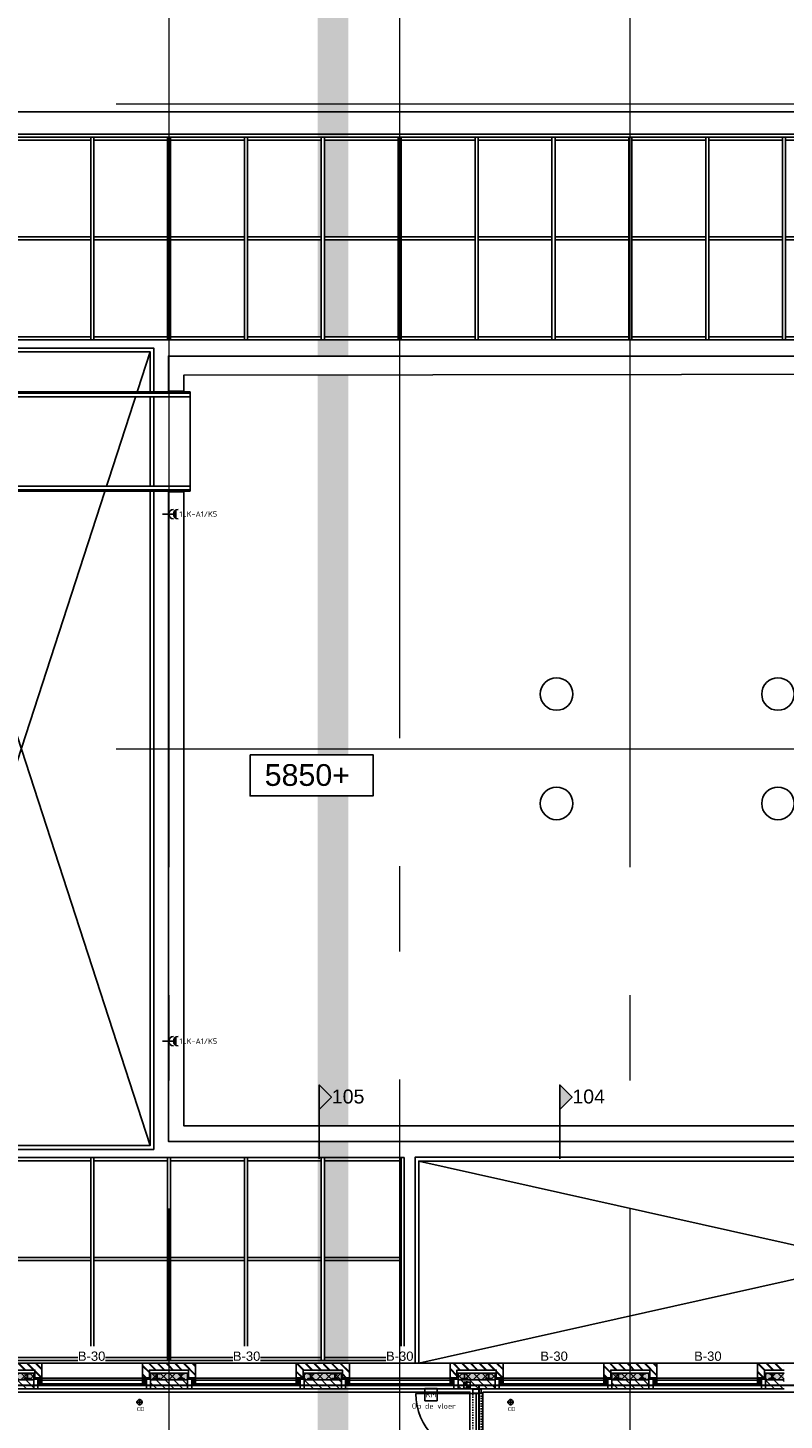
# Model space of a CAD drawing. Header units: millimetres. Extents: x -38032 to 104346, y -31182 to 78566.
# Tile 105 of 213: x 22064 to 34360, y 24971 to 47630. Entities that reach past the tile are written whole.
import ezdxf
from ezdxf.enums import TextEntityAlignment as Align

# ---------------------------------------------------------------- set-up
doc = ezdxf.new("R2010")
doc.units = ezdxf.units.MM
doc.header["$LTSCALE"] = 100
doc.set_wipeout_variables(frame=1)
for name, pattern in [('HIDDEN', [9.525, 6.35, -3.175]), ('STYLE_01', [0.41664, 0.20828, -0.20836]), ('STYLE_11', [5, 3.888855, -0.416718, 0.277786, -0.416641])]:
    doc.linetypes.add(name, pattern=pattern)
for name, color, linetype in [('AB$1A---_ATTRIB050', 8, 'Continuous'), ('AB$1A---_ATTRIB070', 8, 'Continuous'), ('AL$1A---_ALGEMEEN', 8, 'Continuous'), ('AL------_MAATV', 200, 'Continuous'), ('AL------_SPARING', 2, 'Continuous'), ('AM$1A---_ARCERING', 8, 'Continuous'), ('AT$1A---_TEKST100', 8, 'Continuous'), ('BOUWKUNDIG', 8, 'Continuous'), ('brandscheiding', 5, 'HIDDEN'), ('EB6511--_ATTRIB', 2, 'Continuous'), ('EL6222--', 3, 'Continuous'), ('EL6522--', 3, 'Continuous'), ('kaderscheiding', 9, 'Continuous'), ('Tekening scheiding', 8, 'Continuous')]:
    doc.layers.add(name, color=color, linetype=linetype)
doc.layers.add('stramien', color=1, linetype='Continuous', lineweight=9)
doc.styles.add('Arial', font='ARIAL.TTF')
doc.styles.add('BURO-018', font='iso.shx', dxfattribs={"height": 90})
doc.styles.get("Standard").update_dxf_attribs({"font": 'iso.shx'})
pattern_1 = [(135, (0, 0), (70.7107, 70.7107), []), (45, (299.34, -299.34), (70.7107, -70.7107), [])]
pattern_2 = [(45, (0, 0), (70.7107, -70.7107), []), (45, (7.07, -7.07), (70.7107, -70.7107), [])]
pattern_3 = [(45, (0, 0), (70.7107, -70.7107), [])]

# ---------------------------------------------------------------- blocks, each defined once
blk = doc.blocks.new('E00157')
at = {"color": 0, "linetype": 'Continuous'}
for p, q in [((-2, 5), (-2, 1)), ((2, 5), (-2, 5)), ((2, 1), (2, 5)), ((-2, 1), (2, 1))]:
    blk.add_line(p, q, dxfattribs=at)
at = {"color": 0, "linetype": 'Continuous', "style": 'BURO-018'}
blk.add_text('KM', height=1.8, dxfattribs=at).set_placement((0, 3), align=Align.MIDDLE)
blk.add_attdef('E_TEXT1', text='', height=1.8, dxfattribs=at).set_placement((0, 7.5), align=Align.MIDDLE)
at = {"color": 0, "linetype": 'Continuous', "style": 'BURO-018', "flags": 1}
blk.add_attdef('E_MATCODE', (0, 0), '', height=1.8, dxfattribs=at)
blk = doc.blocks.new('111304AW')
at = {"color": 0, "linetype": 'Continuous'}
for p, q in [((1.3, 5.25), (-1.3, 5.25)), ((1.16, 5.05), (-1.16, 5.05)), ((0.96, 4.85), (-0.96, 4.85)), ((0.65, 4.65), (-0.65, 4.65)), ((-1.5, 3), (1.5, 3)), ((0, 1), (0, 4.5))]:
    blk.add_line(p, q, dxfattribs=at)
for centre in [(0, 6), (0, 4.5)]:
    blk.add_arc(centre, 1.5, 180, 0, dxfattribs=at)
at = {"color": 0, "linetype": 'Continuous', "style": 'BURO-018'}
for tag, p in [('E_GROEP', (0, 8.5)), ('E_GKAST', (0, 11.5)), ('E_SGROEP', (4.5, 8.5))]:
    blk.add_attdef(tag, text='', height=1.8, dxfattribs=at).set_placement(p, align=Align.MIDDLE)
at = {"color": 0, "linetype": 'Continuous', "style": 'BURO-018', "flags": 1}
for tag, p in [('E_VERMCODE', (13, 8.5)), ('E_MATCODE', (0, 0))]:
    blk.add_attdef(tag, text='', height=1.8, dxfattribs=at).set_placement(p, align=Align.MIDDLE)
blk = doc.blocks.new('A$C607426BE')
at = {"layer": 'kaderscheiding', "const_width": 500}
blk.add_lwpolyline([(-72180, -16016), (-72180, 82805)], dxfattribs=at)
blk = doc.blocks.new('Centraaldoos')
at = {"color": 1, "linetype": 'Continuous'}
for p, q in [((-2, 0), (2, 0)), ((0, -2), (0, 2))]:
    blk.add_line(p, q, dxfattribs=at)
at = {"color": 0, "linetype": 'Continuous'}
blk.add_circle((0, 0), 1.5, dxfattribs=at)
at = {"color": 0, "linetype": 'Continuous', "style": 'BURO-018'}
blk.add_attdef('AL_POSNR', text='', height=1.8, dxfattribs=at).set_placement((0, 3), align=Align.CENTER)
at = {"color": 0, "linetype": 'Continuous', "style": 'BURO-018', "flags": 1}
blk.add_attdef('AL_OMS', (0, 0), '', height=1.8, dxfattribs=at)
at = {"layer": 'AL------_MAATV', "style": 'BURO-018'}
blk.add_text('CD', height=2.531, rotation=180, dxfattribs=at).set_placement((1.61, 5.48))
blk = doc.blocks.new('Sparing 100x100')
at = {"color": 1, "linetype": 'Continuous'}
for p, q in [((-2.5, 0), (2.5, 0)), ((0, -2.5), (0, 2.5))]:
    blk.add_line(p, q, dxfattribs=at)
at = {"color": 0, "linetype": 'Continuous'}
for p, q in [((-2, 2), (2, 2)), ((-2, -2), (-2, 2)), ((2, 2), (2, -2)), ((2, -2), (-2, -2))]:
    blk.add_line(p, q, dxfattribs=at)
for points in [[(-2, 2), (0, 2), (-2, 0), (0, 0)], [(0, 0), (2, 0), (0, -2), (2, -2)]]:
    blk.add_solid(points, dxfattribs=at)
at = {"color": 0, "linetype": 'Continuous', "style": 'BURO-018'}
blk.add_attdef('AL_POSNR', text='', height=1.8, dxfattribs=at).set_placement((0, 3), align=Align.CENTER)
at = {"color": 0, "linetype": 'Continuous', "style": 'BURO-018', "flags": 1}
blk.add_attdef('AL_OMS', (0, 0), '', height=1.8, dxfattribs=at)
blk = doc.blocks.new('Group-32')
at = {"layer": 'AL$1A---_ALGEMEEN', "color": 0}
for p, q in [((-13251, -2675), (-27941, 615)), ((-27941, -2675), (-13251, 615))]:
    blk.add_line(p, q, dxfattribs=at)
blk.add_lwpolyline([(-27941, 615), (-13251, 615), (-13251, -2675), (-27941, -2675)], close=True, dxfattribs=at)
blk = doc.blocks.new('Group-34')
at = {"layer": 'AL$1A---_ALGEMEEN', "color": 0}
for p, q in [((-36501, 865), (-32311, 13785)), ((-36501, 13785), (-32311, 865))]:
    blk.add_line(p, q, dxfattribs=at)
blk.add_lwpolyline([(-36501, 13785), (-32311, 13785), (-32311, 865), (-36501, 865)], close=True, dxfattribs=at)
blk = doc.blocks.new('solatube 530_1')
at = {"layer": 'AL$1A---_ALGEMEEN', "color": 0, "linetype": 'Continuous'}
blk.add_circle((0, 0), 265, dxfattribs=at)
blk = doc.blocks.new('Group-35')
at = {"layer": 'AL$1A---_ALGEMEEN', "color": 0}
blk.add_lwpolyline([(-36741, 13132), (-31661, 13132), (-31661, 11517), (-36741, 11517)], close=True, dxfattribs=at)
at = {"color": 0}
for points in [[(-36741, 13112), (-31661, 13112), (-31661, 13052), (-36741, 13052)], [(-36741, 11597), (-31661, 11597), (-31661, 11537), (-36741, 11537)]]:
    blk.add_wipeout(points, dxfattribs=at).dxf.layer = 'AL$1A---_ALGEMEEN'
at = {"layer": 'AL$1A---_ALGEMEEN', "color": 0}
for points in [[(-36741, 13112), (-31661, 13112), (-31661, 13052), (-36741, 13052)], [(-36741, 11597), (-31661, 11597), (-31661, 11537), (-36741, 11537)]]:
    blk.add_lwpolyline(points, close=True, dxfattribs=at)
blk = doc.blocks.new('Group-36')
at = {"color": 0}
blk.add_wipeout([(12759, 13465), (12759, 3153), (13009, 3153), (13009, 13715), (-32011, 13715), (-32011, 13142), (-31761, 13142), (-31761, 13406)], dxfattribs=at).dxf.layer = 'AL$1A---_ALGEMEEN'
at = {"layer": 'AL$1A---_ALGEMEEN', "color": 0}
blk.add_lwpolyline([(12759, 13465), (12759, 3153), (13009, 3153), (13009, 13715), (-32011, 13715), (-32011, 13142), (-31761, 13142), (-31761, 13406)], close=True, dxfattribs=at)
blk = doc.blocks.new('Group-38')
at = {"color": 0}
for points in [[(-36491, 17280), (-13180, 17280), (-13180, 17230), (-36491, 17230)], [(-36441, 15655), (-13230, 15655), (-13230, 15605), (-36441, 15605)], [(-36491, 14030), (-13180, 14030), (-13180, 13980), (-36491, 13980)]]:
    blk.add_wipeout(points, dxfattribs=at).dxf.layer = 'AL$1A---_ALGEMEEN'
at = {"layer": 'AL$1A---_ALGEMEEN', "color": 0}
for points in [[(-36491, 17280), (-13180, 17280), (-13180, 17230), (-36491, 17230)], [(-36441, 15655), (-13230, 15655), (-13230, 15605), (-36441, 15605)], [(-36491, 14030), (-13180, 14030), (-13180, 13980), (-36491, 13980)]]:
    blk.add_lwpolyline(points, close=True, dxfattribs=at)
at = {"color": 0}
for points in [[(-36491, 17280), (-36441, 17280), (-36441, 13980), (-36491, 13980)], [(-35776, 17280), (-35726, 17280), (-35726, 13980), (-35776, 13980)], [(-34526, 17280), (-34476, 17280), (-34476, 13980), (-34526, 13980)], [(-33276, 17280), (-33226, 17280), (-33226, 13980), (-33276, 13980)], [(-32026, 17280), (-31976, 17280), (-31976, 13980), (-32026, 13980)], [(-30776, 17280), (-30726, 17280), (-30726, 13980), (-30776, 13980)], [(-29526, 17280), (-29476, 17280), (-29476, 13980), (-29526, 13980)], [(-28276, 17280), (-28226, 17280), (-28226, 13980), (-28276, 13980)], [(-27026, 17280), (-26976, 17280), (-26976, 13980), (-27026, 13980)], [(-25776, 17280), (-25726, 17280), (-25726, 13980), (-25776, 13980)], [(-24526, 17280), (-24476, 17280), (-24476, 13980), (-24526, 13980)], [(-23276, 17280), (-23226, 17280), (-23226, 13980), (-23276, 13980)], [(-22026, 17280), (-21976, 17280), (-21976, 13980), (-22026, 13980)], [(-20776, 17280), (-20726, 17280), (-20726, 13980), (-20776, 13980)], [(-19526, 17280), (-19476, 17280), (-19476, 13980), (-19526, 13980)], [(-18276, 17280), (-18226, 17280), (-18226, 13980), (-18276, 13980)], [(-17026, 17280), (-16976, 17280), (-16976, 13980), (-17026, 13980)], [(-15776, 17280), (-15726, 17280), (-15726, 13980), (-15776, 13980)], [(-14526, 17280), (-14476, 17280), (-14476, 13980), (-14526, 13980)], [(-13230, 17280), (-13180, 17280), (-13180, 13980), (-13230, 13980)]]:
    blk.add_wipeout(points, dxfattribs=at).dxf.layer = 'AL$1A---_ALGEMEEN'
at = {"layer": 'AL$1A---_ALGEMEEN', "color": 0}
for points in [[(-36491, 17280), (-36441, 17280), (-36441, 13980), (-36491, 13980)], [(-35776, 17280), (-35726, 17280), (-35726, 13980), (-35776, 13980)], [(-34526, 17280), (-34476, 17280), (-34476, 13980), (-34526, 13980)], [(-33276, 17280), (-33226, 17280), (-33226, 13980), (-33276, 13980)], [(-32026, 17280), (-31976, 17280), (-31976, 13980), (-32026, 13980)], [(-30776, 17280), (-30726, 17280), (-30726, 13980), (-30776, 13980)], [(-29526, 17280), (-29476, 17280), (-29476, 13980), (-29526, 13980)], [(-28276, 17280), (-28226, 17280), (-28226, 13980), (-28276, 13980)], [(-27026, 17280), (-26976, 17280), (-26976, 13980), (-27026, 13980)], [(-25776, 17280), (-25726, 17280), (-25726, 13980), (-25776, 13980)], [(-24526, 17280), (-24476, 17280), (-24476, 13980), (-24526, 13980)], [(-23276, 17280), (-23226, 17280), (-23226, 13980), (-23276, 13980)], [(-22026, 17280), (-21976, 17280), (-21976, 13980), (-22026, 13980)], [(-20776, 17280), (-20726, 17280), (-20726, 13980), (-20776, 13980)], [(-19526, 17280), (-19476, 17280), (-19476, 13980), (-19526, 13980)], [(-18276, 17280), (-18226, 17280), (-18226, 13980), (-18276, 13980)], [(-17026, 17280), (-16976, 17280), (-16976, 13980), (-17026, 13980)], [(-15776, 17280), (-15726, 17280), (-15726, 13980), (-15776, 13980)], [(-14526, 17280), (-14476, 17280), (-14476, 13980), (-14526, 13980)], [(-13230, 17280), (-13180, 17280), (-13180, 13980), (-13230, 13980)]]:
    blk.add_lwpolyline(points, close=True, dxfattribs=at)
blk = doc.blocks.new('Group-41')
at = {"layer": 'AL$1A---_ALGEMEEN', "color": 0}
for points in [[(-36491, 670), (-28180, 670), (-28180, 620), (-36491, 620)], [(-36491, -955), (-28180, -955), (-28180, -1005), (-36491, -1005)], [(-36491, -2580), (-28180, -2580), (-28180, -2630), (-36491, -2630)]]:
    blk.add_lwpolyline(points, close=True, dxfattribs=at)
at = {"color": 0}
for points in [[(-36491, 670), (-36441, 670), (-36441, -2630), (-36491, -2630)], [(-35776, 670), (-35726, 670), (-35726, -2630), (-35776, -2630)], [(-34526, 670), (-34476, 670), (-34476, -2630), (-34526, -2630)], [(-33276, 670), (-33226, 670), (-33226, -2630), (-33276, -2630)], [(-32026, 670), (-31976, 670), (-31976, -2630), (-32026, -2630)], [(-30776, 670), (-30726, 670), (-30726, -2630), (-30776, -2630)], [(-29526, 670), (-29476, 670), (-29476, -2630), (-29526, -2630)], [(-28230, 670), (-28180, 670), (-28180, -2630), (-28230, -2630)]]:
    blk.add_wipeout(points, dxfattribs=at).dxf.layer = 'AL$1A---_ALGEMEEN'
at = {"layer": 'AL$1A---_ALGEMEEN', "color": 0}
for points in [[(-36491, 670), (-36441, 670), (-36441, -2630), (-36491, -2630)], [(-35776, 670), (-35726, 670), (-35726, -2630), (-35776, -2630)], [(-34526, 670), (-34476, 670), (-34476, -2630), (-34526, -2630)], [(-33276, 670), (-33226, 670), (-33226, -2630), (-33276, -2630)], [(-32026, 670), (-31976, 670), (-31976, -2630), (-32026, -2630)], [(-30776, 670), (-30726, 670), (-30726, -2630), (-30776, -2630)], [(-29526, 670), (-29476, 670), (-29476, -2630), (-29526, -2630)], [(-28230, 670), (-28180, 670), (-28180, -2630), (-28230, -2630)]]:
    blk.add_lwpolyline(points, close=True, dxfattribs=at)
blk = doc.blocks.new('Group-42')
at = {"layer": 'AL$1A---_ALGEMEEN', "color": 0, "linetype": 'STYLE_01'}
blk.add_lwpolyline([(-36501, 17325), (17499, 17325), (17499, -2675), (-36501, -2675)], close=True, dxfattribs=at)
at = {"layer": 'AL$1A---_ALGEMEEN', "color": 0}
blk.add_lwpolyline([(-32311, 865), (-32311, 13785), (-36501, 13785), (-36501, 13845), (-32251, 13845), (-32251, 13785), (-32251, 805), (-36501, 805), (-36501, 865)], close=True, dxfattribs=at)
for name in ['Group-34', 'Group-32']:
    blk.add_blockref(name, (0, 0), dxfattribs=at)
at = {"layer": 'AL$1A---_ALGEMEEN', "color": 0, "xscale": -1}
for p in [(-25701, 8215), (-22101, 8215)]:
    blk.add_blockref('solatube 530_1', p, dxfattribs=at)
at = {"layer": 'AL$1A---_ALGEMEEN', "color": 0, "rotation": 180}
for p in [(-25701, 6435), (-22101, 6435)]:
    blk.add_blockref('solatube 530_1', p, dxfattribs=at)
at = {"layer": 'AL$1A---_ALGEMEEN', "color": 0}
for name in ['Group-38', 'Group-41']:
    blk.add_blockref(name, (0, 0), dxfattribs=at)
at = {"color": 0}
for points in [[(13009, 935), (13009, 1498), (12759, 1498), (12759, 1185), (-31761, 1185), (-31761, 11507), (-32011, 11507), (-32011, 935)], [(-27941, -2675), (-27941, 615), (-13251, 615), (-13251, -2675), (-13191, -2675), (-13191, 615), (-13191, 675), (-28001, 675), (-28001, -2675)]]:
    blk.add_wipeout(points, dxfattribs=at).dxf.layer = 'AL$1A---_ALGEMEEN'
at = {"layer": 'AL$1A---_ALGEMEEN', "color": 0}
for points in [[(13009, 935), (13009, 1498), (12759, 1498), (12759, 1185), (-31761, 1185), (-31761, 11507), (-32011, 11507), (-32011, 935)], [(-27941, -2675), (-27941, 615), (-13251, 615), (-13251, -2675), (-13191, -2675), (-13191, 615), (-13191, 675), (-28001, 675), (-28001, -2675)]]:
    blk.add_lwpolyline(points, close=True, dxfattribs=at)
blk.add_blockref('Group-35', (0, 0), dxfattribs=at)
blk.add_blockref('Group-36', (0, 0), dxfattribs=at)
blk = doc.blocks.new('zijdetail kozijn 2kops')
at = {"color": 0}
blk.add_wipeout([(-63, 420), (-130, 420), (-130, 262), (-63, 262)], dxfattribs=at).dxf.layer = 'AL$1A---_ALGEMEEN'
at = {"layer": 'AM$1A---_ARCERING', "linetype": 'Continuous', "lineweight": 0}
blk.add_hatch(color=256, dxfattribs=at).paths.add_polyline_path([(-54, 338), (-54, 366), (-56, 366), (-56, 266), (-31, 266), (-31, 243), (0, 243), (0, 338), (-22, 338)])
at = {"layer": 'AL$1A---_ALGEMEEN', "color": 0}
for points in [[(-63, 420), (-130, 420), (-130, 262), (-63, 262)], [(-54, 338), (-54, 366), (-56, 366), (-56, 266), (-31, 266), (-31, 243), (0, 243), (0, 338), (-22, 338)]]:
    blk.add_lwpolyline(points, close=True, dxfattribs=at)
blk = doc.blocks.new('HEA 100')
at = {"layer": 'AM$1A---_ARCERING', "linetype": 'Continuous', "lineweight": 0}
h = blk.add_hatch(color=256, dxfattribs=at)
edge = h.paths.add_edge_path()
edge.add_arc((14.5, -28), 12, 180, 270)
edge.add_line((14.5, -40), (50, -40))
edge.add_line((50, -40), (50, -48))
edge.add_line((50, -48), (-50, -48))
edge.add_line((-50, -48), (-50, -40))
edge.add_line((-50, -40), (-14.5, -40))
edge.add_arc((-14.5, -28), 12, 270, 360)
edge.add_line((-2.5, -28), (-2.5, 28))
edge.add_arc((-14.5, 28), 12, 0, 90)
edge.add_line((-14.5, 40), (-50, 40))
edge.add_line((-50, 40), (-50, 48))
edge.add_line((-50, 48), (50, 48))
edge.add_line((50, 48), (50, 40))
edge.add_line((50, 40), (14.5, 40))
edge.add_arc((14.5, 28), 12, 90, 180)
edge.add_line((2.5, 28), (2.5, -28))
at = {"layer": 'AL$1A---_ALGEMEEN', "color": 0, "flags": 128}
blk.add_lwpolyline([(2.5, -28, 0.4142136), (14.5, -40), (50, -40), (50, -48), (-50, -48), (-50, -40), (-14.5, -40, 0.4142136), (-2.5, -28), (-2.5, 28, 0.4142136), (-14.5, 40), (-50, 40), (-50, 48), (50, 48), (50, 40), (14.5, 40, 0.4142136), (2.5, 28)], format="xyb", close=True, dxfattribs=at)
blk = doc.blocks.new('31x_alu-2e-mk119-p')
at = {"layer": 'AM$1A---_ARCERING', "linetype": 'Continuous', "lineweight": 0}
blk.add_hatch(color=256, dxfattribs=at).paths.add_polyline_path([(-270, -130), (-160, -130), (-160, -432), (-270, -432)])
at = {"layer": 'AM$1A---_ARCERING', "linetype": 'Continuous', "lineweight": 5}
h = blk.add_hatch(dxfattribs=at)
h.set_pattern_fill('ISOLATIE', color=256, style=0, pattern_type=2)
h.set_pattern_definition(pattern_1)
h.paths.add_polyline_path([(-270, -130), (-160, -130), (-160, -432), (-270, -432)])
at = {"layer": 'AL$1A---_ALGEMEEN', "color": 0}
for p, q in [((0, 1637), (0, 0)), ((-270, -432), (-270, -130))]:
    blk.add_line(p, q, dxfattribs=at)
at = {"layer": 'AL$1A---_ALGEMEEN', "color": 0, "flags": 128}
blk.add_lwpolyline([(-270, -130), (-160, -130), (-160, -432)], dxfattribs=at)
at = {"color": 0}
blk.add_wipeout([(-276, 1637), (-276, 0), (-338, 0), (-338, 1637)], dxfattribs=at).dxf.layer = 'AL$1A---_ALGEMEEN'
at = {"layer": 'AL$1A---_ALGEMEEN', "color": 0}
blk.add_lwpolyline([(-276, 1637), (-276, 0), (-338, 0), (-338, 1637)], close=True, dxfattribs=at)
at = {"layer": 'AL$1A---_ALGEMEEN', "color": 0, "xscale": -1, "rotation": 90}
blk.add_blockref('zijdetail kozijn 2kops', (0, 1637), dxfattribs=at)
at = {"color": 0}
blk.add_wipeout([(-238, -113), (-238, 0), (0, 0), (0, -432), (-113, -432), (-113, -113)], dxfattribs=at).dxf.layer = 'AL$1A---_ALGEMEEN'
at = {"layer": 'AM$1A---_ARCERING', "linetype": 'Continuous', "lineweight": 0}
blk.add_hatch(color=256, dxfattribs=at).paths.add_polyline_path([(-270, 2068), (-160, 2068), (-160, 1767), (-270, 1767)])
at = {"layer": 'AM$1A---_ARCERING', "linetype": 'Continuous', "lineweight": 5}
h = blk.add_hatch(dxfattribs=at)
h.set_pattern_fill('ISOLATIE', color=256, style=0, pattern_type=2)
h.set_pattern_definition(pattern_1)
h.paths.add_polyline_path([(-270, 2068), (-160, 2068), (-160, 1767), (-270, 1767)])
h = blk.add_hatch(dxfattribs=at)
h.set_pattern_fill('BAKSTEEN', color=256, style=0, pattern_type=2)
h.set_pattern_definition(pattern_2)
h.paths.add_polyline_path([(-238, -113), (-238, 0), (0, 0), (0, -432), (-113, -432), (-113, -113)])
at = {"layer": 'AL$1A---_ALGEMEEN', "color": 0}
blk.add_line((-420, 1700), (-420, -63), dxfattribs=at)
at = {"layer": 'AL$1A---_ALGEMEEN', "color": 0, "flags": 128}
for points in [[(-160, 2068), (-160, 1767), (-270, 1767), (-270, 2068)], [(-238, -113), (-238, 0), (0, 0), (0, -432)], [(-113, -432), (-113, -113), (-238, -113)]]:
    blk.add_lwpolyline(points, dxfattribs=at)
at = {"layer": 'AL$1A---_ALGEMEEN', "color": 0, "rotation": 90}
blk.add_blockref('HEA 100', (-212, -235), dxfattribs=at)
blk.add_blockref('zijdetail kozijn 2kops', (0, 0), dxfattribs=at)
at = {"color": 0}
blk.add_wipeout([(-238, 1750), (-238, 1637), (0, 1637), (0, 2068), (-113, 2068), (-113, 1750)], dxfattribs=at).dxf.layer = 'AL$1A---_ALGEMEEN'
at = {"layer": 'AM$1A---_ARCERING', "linetype": 'Continuous', "lineweight": 5}
h = blk.add_hatch(dxfattribs=at)
h.set_pattern_fill('BAKSTEEN', color=256, style=0, pattern_type=2)
h.set_pattern_definition(pattern_2)
h.paths.add_polyline_path([(-238, 1750), (-238, 1637), (0, 1637), (0, 2068), (-113, 2068), (-113, 1750)])
at = {"layer": 'AL$1A---_ALGEMEEN', "color": 0}
blk.add_line((-243, 1637), (-243, 0), dxfattribs=at)
at = {"layer": 'AL$1A---_ALGEMEEN', "color": 0, "flags": 128}
for points in [[(-238, 1750), (-238, 1637), (0, 1637), (0, 2068)], [(-113, 2068), (-113, 1750), (-238, 1750)]]:
    blk.add_lwpolyline(points, dxfattribs=at)
at = {"layer": 'AL$1A---_ALGEMEEN', "color": 0, "xscale": -1, "rotation": 90}
blk.add_blockref('HEA 100', (-212, 1872), dxfattribs=at)
at = {"color": 0}
blk.add_wipeout([(-420, -432), (-270, -432), (-270, -367), (-270, -130), (-420, -130), (-420, -333)], dxfattribs=at).dxf.layer = 'AL$1A---_ALGEMEEN'
at = {"layer": 'AM$1A---_ARCERING', "linetype": 'Continuous', "lineweight": 5}
h = blk.add_hatch(dxfattribs=at)
h.set_pattern_fill('KALKZANDSTEEN', color=256, style=0, pattern_type=2)
h.set_pattern_definition(pattern_3)
h.paths.add_polyline_path([(-420, -432), (-270, -432), (-270, -367), (-270, -130), (-420, -130), (-420, -333)])
at = {"layer": 'AL$1A---_ALGEMEEN', "color": 0, "flags": 128}
blk.add_lwpolyline([(-270, -432), (-270, -367), (-270, -130), (-420, -130), (-420, -333), (-420, -432)], dxfattribs=at)
at = {"color": 0}
blk.add_wipeout([(-420, 2068), (-270, 2068), (-270, 2004), (-270, 1767), (-420, 1767), (-420, 1970)], dxfattribs=at).dxf.layer = 'AL$1A---_ALGEMEEN'
at = {"layer": 'AM$1A---_ARCERING', "linetype": 'Continuous', "lineweight": 5}
h = blk.add_hatch(dxfattribs=at)
h.set_pattern_fill('KALKZANDSTEEN', color=256, style=0, pattern_type=2)
h.set_pattern_definition(pattern_3)
h.paths.add_polyline_path([(-420, 2068), (-270, 2068), (-270, 2004), (-270, 1767), (-420, 1767), (-420, 1970)])
at = {"layer": 'AL$1A---_ALGEMEEN', "color": 0}
blk.add_line((-366, -54), (-366, 1691), dxfattribs=at)
at = {"layer": 'AL$1A---_ALGEMEEN', "color": 0, "flags": 128}
blk.add_lwpolyline([(-270, 2068), (-270, 2004), (-270, 1767), (-420, 1767), (-420, 1970), (-420, 2068)], dxfattribs=at)
blk = doc.blocks.new('txt- B-30')
at = {"color": 0}
blk.add_wipeout([(-223, -119), (223, -119), (223, 125), (-223, 125)], dxfattribs=at).dxf.layer = 'AL$1A---_ALGEMEEN'
at = {"layer": 'AT$1A---_TEKST100', "insert": (0, -112), "char_height": 151.52, "attachment_point": 8, "line_spacing_factor": 0.967741, "style": 'Arial'}
blk.add_mtext('{\\C256;\\lB-30}', dxfattribs=at)
blk = doc.blocks.new('peilmaat plg groot')
at = {"layer": 'AL$1A---_ALGEMEEN', "color": 0, "flags": 1}
for tag, p in [('onderdeel', (-1000, -976)), ('patchnr', (-1000, -1613)), ('toestelnr', (-1000, -2249))]:
    blk.add_attdef(tag, p, '', height=354, dxfattribs=at)
at = {"color": 0}
blk.add_wipeout([(-1000, 330), (1000, 330), (1000, -340), (-1000, -340)], dxfattribs=at).dxf.layer = 'AL$1A---_ALGEMEEN'
at = {"layer": 'AL$1A---_ALGEMEEN', "color": 0}
blk.add_lwpolyline([(-1000, 330), (1000, 330), (1000, -340), (-1000, -340)], close=True, dxfattribs=at)
at = {"layer": 'AL$1A---_ALGEMEEN', "color": 0, "style": 'Arial'}
blk.add_attdef('peil', text='', height=354, dxfattribs=at).set_placement((0, 0), align=Align.MIDDLE_CENTER)
blk = doc.blocks.new('Group-71')
at = {"layer": 'AL$1A---_ALGEMEEN', "color": 0}
for p, q in [((-97.5, 382.003125), (127.5, 157.003125)), ((-97.5, 157.003125), (127.5, 382.003125))]:
    blk.add_line(p, q, dxfattribs=at)
at = {"layer": 'AL$1A---_ALGEMEEN', "color": 0, "flags": 1}
blk.add_attdef('B60_30', (-97.5, 157.003125), '', height=0.2, dxfattribs=at)
blk = doc.blocks.new('Group-72')
at = {"layer": 'AL$1A---_ALGEMEEN', "color": 0}
for p, q in [((-97.5, -757.809375), (127.5, -982.809375)), ((-97.5, -982.809375), (127.5, -757.809375))]:
    blk.add_line(p, q, dxfattribs=at)
at = {"layer": 'AL$1A---_ALGEMEEN', "color": 0, "flags": 1}
blk.add_attdef('B60_30', (-97.5, -982.809375), '', height=0.2, dxfattribs=at)
blk = doc.blocks.new('wbdbo 30 zelfsl')
at = {"layer": 'AL$1A---_ALGEMEEN', "color": 0}
blk.add_line((15, -870), (15, 270), dxfattribs=at)
blk.add_lwpolyline([(-75, 45), (105, -106), (-75, -256), (105, -406), (-75, -555), (105, -705)], dxfattribs=at)
for name in ['Group-71', 'Group-72']:
    blk.add_blockref(name, (0, 0), dxfattribs=at)
at = {"layer": 'AT$1A---_TEKST100', "style": 'Arial'}
for s, p in [('R ', (15, -956)), ('30', (15, -1199))]:
    blk.add_text(s, height=151.5, dxfattribs=at).set_placement(p, align=Align.BOTTOM_CENTER)
blk = doc.blocks.new('32x_hout-mk 811-p')
at = {"layer": 'AL$1A---_ALGEMEEN', "color": 0, "linetype": 'STYLE_01'}
blk.add_lwpolyline([(-2125, 140), (0, 140), (0, 0), (-2125, 0)], close=True, dxfattribs=at)
at = {"color": 0}
for points in [[(-2125, 140), (-2058, 140), (-2058, 0), (-2125, 0)], [(-68, 140), (-1, 140), (-1, 0), (-68, 0)]]:
    blk.add_wipeout(points, dxfattribs=at).dxf.layer = 'AL$1A---_ALGEMEEN'
at = {"layer": 'AL$1A---_ALGEMEEN', "color": 0}
for points in [[(-2125, 140), (-2058, 140), (-2058, 0), (-2125, 0)], [(-68, 140), (-1, 140), (-1, 0), (-68, 0)]]:
    blk.add_lwpolyline(points, close=True, dxfattribs=at)
at = {"color": 0}
blk.add_wipeout([(-2053, 98), (-1068, 98), (-1068, 58), (-2053, 58)], dxfattribs=at).dxf.layer = 'AL$1A---_ALGEMEEN'
at = {"layer": 'AL$1A---_ALGEMEEN', "color": 0}
blk.add_line((-2053, 98), (-2053, 1098), dxfattribs=at)
blk.add_lwpolyline([(-2053, 98), (-1068, 98), (-1068, 58), (-2053, 58)], close=True, dxfattribs=at)
at = {"color": 0}
blk.add_wipeout([(-1058, 98), (-73, 98), (-73, 58), (-1058, 58)], dxfattribs=at).dxf.layer = 'AL$1A---_ALGEMEEN'
at = {"layer": 'AL$1A---_ALGEMEEN', "color": 0}
blk.add_line((-76, 60), (-76, -923), dxfattribs=at)
blk.add_lwpolyline([(-1058, 98), (-73, 98), (-73, 58), (-1058, 58)], close=True, dxfattribs=at)
blk.add_arc((-73, 60), 985, 180, 269.8541, dxfattribs=at)
at = {"layer": 'AL$1A---_ALGEMEEN', "color": 0, "xscale": -1}
blk.add_blockref('wbdbo 30 zelfsl', (-1047, 414), dxfattribs=at)
at = {"color": 0}
blk.add_wipeout([(-1361, 204), (-763, 204), (-763, 406), (-1361, 406)], dxfattribs=at).dxf.layer = 'AL$1A---_ALGEMEEN'
at = {"layer": 'AL$1A---_ALGEMEEN', "color": 0}
blk.add_arc((-2053, 98), 985, 0, 90.764, dxfattribs=at)
blk = doc.blocks.new('drsnd pijl')
at = {"layer": 'AM$1A---_ARCERING', "linetype": 'Continuous', "lineweight": 0}
blk.add_hatch(color=256, dxfattribs=at).paths.add_polyline_path([(1005, 442), (200, 442), (0, 242), (-200, 442), (200, 442)])
at = {"layer": 'AL$1A---_ALGEMEEN', "color": 0}
blk.add_lwpolyline([(1005, 442), (200, 442), (0, 242), (-200, 442), (200, 442)], dxfattribs=at)
at = {"layer": 'AL$1A---_ALGEMEEN', "color": 0, "style": 'Arial'}
blk.add_attdef('peil', text='', height=227, rotation=90, dxfattribs=at).set_placement((170, -290), align=Align.BOTTOM_LEFT)
at = {"layer": 'AL$1A---_ALGEMEEN', "color": 0, "flags": 1}
blk.add_attdef('onderdeel', (-200, -700), '', height=227, dxfattribs=at)
blk = doc.blocks.new('200254 W 212 3 04-12-2007')
at = {"layer": 'stramien', "linetype": 'STYLE_11', "ltscale": 50}
blk.add_line((-37699, 21407), (65552, 21407), dxfattribs=at)
at = {"layer": 'AL$1A---_ALGEMEEN'}
blk.add_blockref('Group-42', (20163, 3587), dxfattribs=at)
blk.add_lwpolyline([(37662, 21275), (37662, 20912), (-16338, 20912), (-16338, 21275)], close=True, dxfattribs=at)
ref = blk.add_blockref('peilmaat plg groot', (-9522, 10484), dxfattribs=at)
ref.add_attrib('peil', '5850+ ', dxfattribs={"layer": 'AB$1A---_ATTRIB070', "height": 353.6, "style": 'Arial'}).set_placement((-9522, 10484), align=Align.MIDDLE_CENTER)
ref = blk.add_blockref('drsnd pijl', (-8956, 5240), dxfattribs=dict(at, xscale=-1, rotation=89.99902819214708))
ref.add_attrib('peil', '105', dxfattribs={"layer": 'AB$1A---_ATTRIB050', "height": 227.3, "rotation": 359.999, "style": 'Arial'}).set_placement((-9192, 5070), align=Align.BOTTOM_LEFT)
ref = blk.add_blockref('drsnd pijl', (-5045, 5240), dxfattribs=dict(at, xscale=-1, rotation=89.99902819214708))
ref.add_attrib('peil', '104', dxfattribs={"layer": 'AB$1A---_ATTRIB050', "height": 227.3, "rotation": 359.999, "style": 'Arial'}).set_placement((-5281, 5070), align=Align.BOTTOM_LEFT)
at = {"layer": 'AL$1A---_ALGEMEEN', "rotation": 90}
for p in [(-12270, 912), (-2270, 912)]:
    blk.add_blockref('31x_alu-2e-mk119-p', p, dxfattribs=at)
at = {"layer": 'stramien', "linetype": 'STYLE_11', "ltscale": 50}
blk.add_line((-37699, 10912), (65552, 10912), dxfattribs=at)
at = {"layer": 'AL$1A---_ALGEMEEN'}
for p in [(-13098, 1060), (-3078, 1060)]:
    blk.add_blockref('txt- B-30', p, dxfattribs=at)
at = {"layer": 'AL$1A---_ALGEMEEN', "rotation": 90}
blk.add_blockref('31x_alu-2e-mk119-p', (-4770, 912), dxfattribs=at)
at = {"layer": 'stramien', "linetype": 'STYLE_11', "ltscale": 50}
blk.add_line((-4339, -41014), (-4339, 36216), dxfattribs=at)
at = {"layer": 'AL$1A---_ALGEMEEN'}
blk.add_blockref('txt- B-30', (-5578, 1060), dxfattribs=at)
at = {"layer": 'AL$1A---_ALGEMEEN', "rotation": 90}
blk.add_blockref('31x_alu-2e-mk119-p', (-7270, 912), dxfattribs=at)
at = {"layer": 'AL$1A---_ALGEMEEN'}
blk.add_lwpolyline([(-6738, 442), (20543, 442), (20543, -1587), (-6738, -1588)], close=True, dxfattribs=at)
blk.add_blockref('txt- B-30', (-8088, 1060), dxfattribs=at)
at = {"layer": 'AL$1A---_ALGEMEEN', "rotation": 90}
blk.add_blockref('31x_alu-2e-mk119-p', (-9770, 912), dxfattribs=at)
at = {"layer": 'AL$1A---_ALGEMEEN'}
blk.add_lwpolyline([(-23244, -1588), (-23214, -1588), (-6947, -1588), (-6947, 442), (-25688, 442), (-25688, -4293), (-23264, -4293), (-23264, -1588)], close=True, dxfattribs=at)
blk.add_lwpolyline([(-23244, -1588), (-23214, -1588), (-6947, -1588), (-6947, 442), (-25688, 442), (-25688, -4293), (-23264, -4293), (-23264, -1588)], close=True, dxfattribs=at)
at = {"layer": 'stramien', "linetype": 'STYLE_11', "ltscale": 50}
for p, q in [((-11839, -41014), (-11839, 36216)), ((-8089, -38915), (-8089, 36030))]:
    blk.add_line(p, q, dxfattribs=at)
at = {"layer": 'AL$1A---_ALGEMEEN'}
blk.add_blockref('txt- B-30', (-10578, 1060), dxfattribs=at)
at = {"layer": 'AL$1A---_ALGEMEEN', "xscale": -1, "rotation": 270}
blk.add_blockref('32x_hout-mk 811-p', (-6902, 492), dxfattribs=at)

msp = doc.modelspace()

# ---------------------------------------------------------------- block references
at = {"layer": 'Tekening scheiding'}
msp.add_blockref('A$C607426BE', (99205, -14915.5), dxfattribs=at)

# ---------------------------------------------------------------- next in the draw order: block references
at = {"layer": 'BOUWKUNDIG'}
msp.add_blockref('200254 W 212 3 04-12-2007', (36198, 24986.5), dxfattribs=at)

# ---------------------------------------------------------------- next in the draw order: linework, layer by layer
at = {"layer": 'brandscheiding', "const_width": 30}
msp.add_lwpolyline([(29397.9, 25537.6), (56865.6, 25537.6), (56865.6, 23264.5), (59066.6, 23264.5), (59066.6, 13992.7), (58122.5, 13992.7), (58122.5, 6509.6), (53096.3, 5898.3), (53096.3, 6042.1), (48112.7, 5538.6), (48130.7, 5340.8), (27536.8, 3072.4)], dxfattribs=at)
at = {"layer": 'EB6511--_ATTRIB', "const_width": 30}
msp.add_lwpolyline([(19708, 25537.6), (29397.9, 25537.6), (29397.9, 23309.5), (27533.8, 23309.5), (27533.8, 3052.6), (26473.1, 2935.7), (26555, 2550.2), (25970.4, 2456.7), (26005.5, 2129.5), (22931, 1779), (22884.2, 2117.9), (22264.6, 2117.9), (22217.8, 2363.2), (-4110.6, -508.6), (-4110.6, 12854.7), (-2391.5, 12854.7), (-2391.5, 16816), (9785.1, 16816), (9785.1, 46760.6), (17022, 46760.6)], dxfattribs=at)

# ---------------------------------------------------------------- next in the draw order: block references
at = {"layer": 'AL------_SPARING', "xscale": 25, "yscale": 25, "zscale": 25}
msp.add_blockref('Sparing 100x100', (29202.6, 25540.7), dxfattribs=at)
at = {"layer": 'AL------_SPARING', "xscale": 26.66666666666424, "yscale": 26.66666666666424, "zscale": 26.66666666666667, "rotation": 180}
for p in [(23880.3, 25264.1), (29912.5, 25264.1)]:
    msp.add_blockref('Centraaldoos', p, dxfattribs=at)
at = {"layer": 'EL6222--'}
ref = msp.add_blockref('111304AW', (24205.2, 39716.6), dxfattribs=dict(at, xscale=-50, yscale=50, zscale=50, rotation=270))
ref.add_attrib('E_GROEP', '1LK-A1/K5', dxfattribs={"layer": '0', "color": 1, "linetype": 'Continuous', "height": 90, "style": 'BURO-018'}).set_placement((24834.4, 39716.6), align=Align.MIDDLE)
ref = msp.add_blockref('111304AW', (24205.2, 31138.1), dxfattribs=dict(at, xscale=-50, yscale=50, zscale=50, rotation=270))
ref.add_attrib('E_GROEP', '1LK-A1/K5', dxfattribs={"layer": '0', "color": 1, "linetype": 'Continuous', "height": 90, "style": 'BURO-018'}).set_placement((24834.4, 31138.1), align=Align.MIDDLE)
at = {"layer": 'EL6522--', "xscale": 50, "yscale": 50, "zscale": 50}
msp.add_blockref('E00157', (28619.9, 25236), dxfattribs=at)

# ---------------------------------------------------------------- next in the draw order: texts
at = {"layer": 'EL6522--', "color": 1, "style": 'BURO-018'}
msp.add_text('Op de vloer', height=90, dxfattribs=at).set_placement((28306, 25156.9))

doc.saveas('drawing.dxf')
